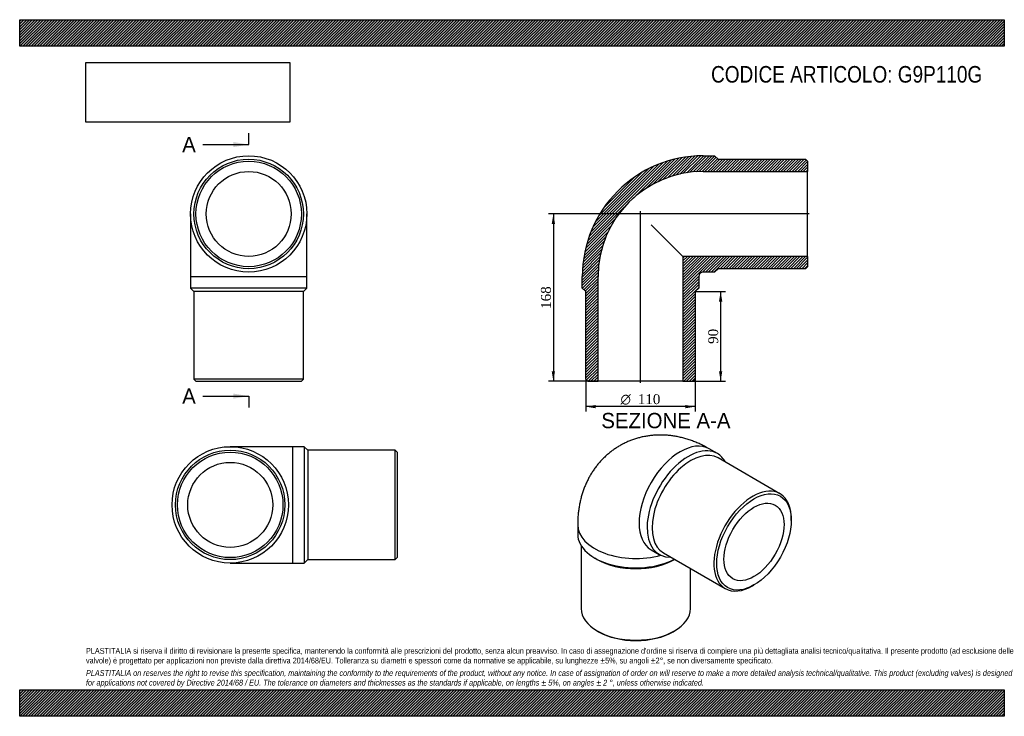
# Model space of a CAD drawing. Header units: millimetres. Extents: x 0 to 990, y 0 to 700.
import ezdxf
from ezdxf.enums import TextEntityAlignment as Align
from ezdxf.lldxf.tags import DXFTag

# ---------------------------------------------------------------- set-up
doc = ezdxf.new("R2010")
doc.units = ezdxf.units.MM
doc.header["$LTSCALE"] = 3.333333
for name, color, linetype in [('Default', 7, 'Continuous'), ('DV4_Default', 7, 'Continuous'), ('G9P110G', 7, 'Continuous')]:
    doc.layers.add(name, color=color, linetype=linetype)
doc.styles.add('SEACAD_Solid_Edge_ANSI', font='seans.ttf')
doc.styles.add('SEACAD_Solid_Edge_ANSI1_Symbols', font='semeca1.ttf')
doc.styles.add('SEACAD_Times_New_Roman', font='times.ttf')
tags = doc.linetypes.add('CENTER2', pattern=[28.575, 19.05, -3.175, 3.175, -3.175]).pattern_tags.tags
tags[10:11] = [DXFTag(74, 4), DXFTag(75, 0), DXFTag(340, '0'), DXFTag(46, 0.0), DXFTag(50, 0.0), DXFTag(44, 0.0), DXFTag(45, 0.0)]
tags[8:9] = [DXFTag(74, 4), DXFTag(75, 0), DXFTag(340, '0'), DXFTag(46, 0.0), DXFTag(50, 0.0), DXFTag(44, 0.0), DXFTag(45, 0.0)]
tags[6:7] = [DXFTag(74, 4), DXFTag(75, 0), DXFTag(340, '0'), DXFTag(46, 0.0), DXFTag(50, 0.0), DXFTag(44, 0.0), DXFTag(45, 0.0)]
tags[4:5] = [DXFTag(74, 4), DXFTag(75, 0), DXFTag(340, '0'), DXFTag(46, 0.0), DXFTag(50, 0.0), DXFTag(44, 0.0), DXFTag(45, 0.0)]
doc.dimstyles.new('ANSImm', dxfattribs={"dimtxt": 10, "dimasz": 10, "dimexe": 5, "dimexo": 0, "dimgap": 2.5, "dimtad": 1, "dimdsep": 46, "dimtxsty": 'SEACAD_Times_New_Roman', "dimblk1": '_SE_FILLED', "dimblk2": '_SE_FILLED', "dimsah": 1, "dimcen": 5, "dimazin": 0, "dimtfac": 0.85, "dimtdec": 3, "dimtofl": 0, "dimtmove": 0, "dimatfit": 3, "dimfxl": 1, "dimarcsym": 0})
picture_1 = doc.add_image_def('image1.jpg', size_in_pixel=(4302, 1260))

# ---------------------------------------------------------------- blocks, each defined once
blk = doc.blocks.new('SE')
at = {"layer": 'G9P110G', "color": 7, "linetype": 'Continuous'}
for p, q in [((171.75, 504.81), (171.75, 441.81)), ((288.75, 441.81), (288.75, 504.81)), ((171.75, 441.81), (288.75, 441.81)), ((171.75, 441.81), (171.75, 430.31)), ((288.75, 430.31), (288.75, 441.81)), ((288.75, 430.31), (171.75, 430.31)), ((171.75, 430.31), (175.25, 426.81)), ((285.25, 426.81), (175.25, 426.81)), ((175.25, 426.81), (175.25, 338.81)), ((285.25, 426.81), (288.75, 430.31)), ((285.25, 338.81), (285.25, 426.81)), ((285.25, 338.81), (175.25, 338.81)), ((175.25, 338.81), (177.25, 336.81)), ((177.25, 336.81), (283.25, 336.81)), ((283.25, 336.81), (285.25, 338.81))]:
    blk.add_line(p, q, dxfattribs=at)
for radius in [58.5, 55, 53, 42.7]:
    blk.add_circle((230.25, 504.81), radius, dxfattribs=at)
blk = doc.blocks.new('SE1')
at = {"layer": 'G9P110G', "color": 7, "linetype": 'Continuous'}
for p, q in [((701.46, 264.05), (693.33, 268.75)), ((764.41, 223.67), (702.18, 259.59)), ((775.8, 196.86), (775.8, 198.49)), ((561.03, 192.37), (561.03, 182.98)), ((564.53, 171.47), (564.53, 108.27)), ((578.16, 159.09), (580.64, 157.67)), ((634.83, 167.42), (642.96, 162.73)), ((647.18, 164.33), (709.41, 128.41)), ((658.42, 157.67), (658.57, 157.75)), ((674.53, 108.27), (674.53, 148.54)), ((736.91, 131.13), (738.32, 131.95)), ((580.64, 85.81), (582.05, 85)), ((657, 85), (658.42, 85.81))]:
    blk.add_line(p, q, dxfattribs=at)
for centre, major_axis, start_param, end_param in [((664.08, 218.09), (-29.25, -50.66), 3.141593, 6.283185), ((672.21, 213.39), (29.25, 50.66), 0, 3.489257), ((674.68, 211.96), (27.5, 47.63), 0, 3.141593), ((672.21, 213.39), (29.25, 50.66), 5.935521, 6.283185), ((736.91, 176.04), (-27.5, -47.63), 2.356194, 6.283185), ((619.53, 192.37), (-58.5, 0), 6.282657, 6.283185), ((619.53, 192.37), (-58.5, 0), 0, 2.014516), ((619.53, 182.98), (58.5, 0), 3.141593, 5.441659), ((619.53, 180.12), (55, 0), 3.926991, 5.497787), ((736.91, 176.04), (-27.5, -47.63), 0, 0.785398), ((619.53, 108.27), (55, 0), 3.141593, 6.283185), ((619.53, 106.63), (-53, 0), 0.785398, 2.356195)]:
    blk.add_ellipse(centre, major_axis=major_axis, ratio=0.57735, start_param=start_param, end_param=end_param, dxfattribs=at)
for major_axis in [(26.5, 45.9), (21.35, 36.98)]:
    blk.add_ellipse((738.32, 175.22), major_axis=major_axis, ratio=0.57735, dxfattribs=at)
blk.add_open_spline([(693.33, 268.75), (692.35, 269.3), (690.22, 270.51), (686.37, 272.49), (682.06, 274.48), (677.68, 276.28), (673.28, 277.86), (668.87, 279.21), (664.45, 280.34), (660.05, 281.25), (655.66, 281.93), (651.3, 282.4), (646.97, 282.65), (642.68, 282.68), (638.44, 282.5), (634.24, 282.11), (630.11, 281.52), (626.04, 280.73), (622.04, 279.73), (618.12, 278.54), (614.29, 277.16), (610.55, 275.6), (606.91, 273.85), (603.37, 271.93), (599.94, 269.84), (596.63, 267.58), (593.44, 265.17), (590.38, 262.6), (587.45, 259.88), (584.66, 257.01), (582, 254.01), (579.5, 250.88), (577.13, 247.61), (574.92, 244.22), (572.86, 240.72), (570.95, 237.09), (569.21, 233.36), (567.62, 229.51), (566.2, 225.56), (564.94, 221.5), (563.85, 217.34), (562.93, 213.08), (562.19, 208.73), (561.62, 204.29), (561.24, 199.79), (561.05, 195.71), (561.03, 193.4), (561.03, 192.37)], degree=3, knots=[0, 0, 0, 0, 0.016056, 0.041434, 0.066733, 0.091809, 0.116625, 0.141151, 0.165374, 0.189288, 0.212896, 0.236208, 0.259241, 0.282011, 0.304539, 0.326845, 0.348948, 0.37087, 0.392631, 0.414248, 0.43574, 0.457126, 0.478423, 0.499648, 0.520818, 0.541947, 0.563051, 0.584147, 0.605253, 0.626386, 0.647568, 0.668817, 0.690155, 0.711602, 0.733182, 0.754917, 0.776831, 0.798947, 0.821288, 0.843875, 0.866727, 0.889858, 0.913276, 0.936985, 0.960976, 0.985233, 1, 1, 1, 1], dxfattribs=at)
blk = doc.blocks.new('SE2')
at = {"layer": 'G9P110G', "color": 7, "linetype": 'Continuous'}
for p, q in [((274.69, 270.93), (211.69, 270.93)), ((274.69, 153.93), (274.69, 270.93)), ((286.19, 270.93), (274.69, 270.93)), ((286.19, 270.93), (286.19, 153.93)), ((289.69, 267.43), (286.19, 270.93)), ((289.69, 267.43), (289.69, 157.43)), ((377.69, 267.43), (289.69, 267.43)), ((377.69, 157.43), (377.69, 267.43)), ((379.69, 265.43), (377.69, 267.43)), ((379.69, 265.43), (379.69, 159.43)), ((377.69, 157.43), (379.69, 159.43)), ((211.69, 153.93), (274.69, 153.93)), ((274.69, 153.93), (286.19, 153.93)), ((286.19, 153.93), (289.69, 157.43)), ((289.69, 157.43), (377.69, 157.43))]:
    blk.add_line(p, q, dxfattribs=at)
for radius in [58.5, 55, 53, 42.7]:
    blk.add_circle((211.69, 212.43), radius, dxfattribs=at)
blk = doc.blocks.new('SE4')
at = {"color": 7, "linetype": 'Continuous', "style": 'SEACAD_Solid_Edge_ANSI'}
blk.add_text('A', height=15.33, dxfattribs=at).set_placement((163.39, 582.2), align=Align.TOP_LEFT)
blk = doc.blocks.new('SE5')
at = {"color": 7, "linetype": 'Continuous', "style": 'SEACAD_Solid_Edge_ANSI'}
blk.add_text('A', height=15.33, dxfattribs=at).set_placement((163.39, 329.4), align=Align.TOP_LEFT)
blk = doc.blocks.new('SEANNOT_GROUP')
at = {"linetype": 'Continuous'}
blk.add_hatch(color=7, dxfattribs=at).paths.add_polyline_path([(214.92, 571.98), (230.25, 574.53), (214.92, 577.09)])
at = {"color": 7, "linetype": 'Continuous'}
blk.add_lwpolyline([(184.25, 574.53), (230.25, 574.53)], dxfattribs=at)
blk = doc.blocks.new('SEANNOT_GROUP1')
at = {"linetype": 'Continuous'}
blk.add_hatch(color=7, dxfattribs=at).paths.add_polyline_path([(214.92, 319.18), (230.25, 321.74), (214.92, 324.29)])
at = {"color": 7, "linetype": 'Continuous'}
blk.add_lwpolyline([(184.25, 321.74), (230.25, 321.74)], dxfattribs=at)
blk = doc.blocks.new('SE3')
at = {"layer": 'Default', "color": 7, "linetype": 'CENTER2'}
for p, q in [((230.25, 574.53), (230.25, 586.03)), ((230.25, 321.74), (230.25, 310.24))]:
    blk.add_line(p, q, dxfattribs=at)
at = {"layer": 'Default', "color": 7, "linetype": 'CENTER2', "const_width": 0.0001}
blk.add_lwpolyline([(230.25, 574.53), (230.25, 321.74)], dxfattribs=at)
at = {"layer": 'Default'}
for name in ['SE4', 'SEANNOT_GROUP', 'SE5', 'SEANNOT_GROUP1']:
    blk.add_blockref(name, (0, 0), dxfattribs=at)
blk = doc.blocks.new('SE6')
at = {"layer": 'G9P110G', "linetype": 'Continuous'}
h = blk.add_hatch(dxfattribs=at)
h.set_pattern_fill('LINE', scale=0.62992, angle=45, style=0)
edge = h.paths.add_edge_path()
edge.add_line((571.2, 336.81), (581.5, 336.81))
edge.add_line((581.5, 336.81), (581.5, 441.81))
edge.add_arc((687.2, 441.81), 105.7, 90, 180, ccw=False)
edge.add_line((687.2, 547.51), (792.2, 547.51))
edge.add_line((792.2, 547.51), (792.2, 557.81))
edge.add_line((792.2, 557.81), (790.2, 559.81))
edge.add_line((790.2, 559.81), (702.2, 559.81))
edge.add_line((702.2, 559.81), (698.7, 563.31))
edge.add_line((698.7, 563.31), (687.2, 563.31))
edge.add_arc((687.2, 441.81), 121.5, 90, 180)
edge.add_line((565.7, 441.81), (565.7, 430.31))
edge.add_line((565.7, 430.31), (569.2, 426.81))
edge.add_line((569.2, 426.81), (569.2, 338.81))
edge.add_line((569.2, 338.81), (571.2, 336.81))
h = blk.add_hatch(dxfattribs=at)
h.set_pattern_fill('LINE', scale=0.62992, angle=45, style=0)
edge = h.paths.add_edge_path()
edge.add_line((679.2, 426.81), (682.7, 430.31))
edge.add_line((682.7, 430.31), (682.7, 441.81))
edge.add_arc((687.2, 441.81), 4.5, 90, 180, ccw=False)
edge.add_line((687.2, 446.31), (698.7, 446.31))
edge.add_line((698.7, 446.31), (702.2, 449.81))
edge.add_line((702.2, 449.81), (790.2, 449.81))
edge.add_line((790.2, 449.81), (792.2, 451.81))
edge.add_line((792.2, 451.81), (792.2, 462.11))
edge.add_line((792.2, 462.11), (666.9, 462.11))
edge.add_line((666.9, 462.11), (666.9, 336.81))
edge.add_line((666.9, 336.81), (677.2, 336.81))
edge.add_line((677.2, 336.81), (679.2, 338.81))
edge.add_line((679.2, 338.81), (679.2, 426.81))
at = {"layer": 'DV4_Default', "color": 7, "linetype": 'CENTER2'}
for p, q in [((624.2, 335.06), (624.2, 507.76)), ((793.95, 504.81), (620.74, 504.81))]:
    blk.add_line(p, q, dxfattribs=at)
at = {"layer": 'G9P110G', "color": 7, "linetype": 'Continuous'}
for p, q in [((687.2, 563.31), (698.7, 563.31)), ((698.7, 563.31), (702.2, 559.81)), ((702.2, 559.81), (790.2, 559.81)), ((790.2, 559.81), (792.2, 557.81)), ((792.2, 557.81), (792.2, 547.51)), ((687.2, 547.51), (792.2, 547.51)), ((792.2, 462.11), (792.2, 547.51)), ((635.01, 494), (666.9, 462.11)), ((666.9, 462.11), (666.9, 336.81)), ((792.2, 462.11), (666.9, 462.11)), ((792.2, 462.11), (792.2, 451.81)), ((698.7, 446.31), (687.2, 446.31)), ((702.2, 449.81), (698.7, 446.31)), ((790.2, 449.81), (702.2, 449.81)), ((792.2, 451.81), (790.2, 449.81)), ((565.7, 430.31), (565.7, 441.81)), ((581.5, 336.81), (581.5, 441.81)), ((682.7, 441.81), (682.7, 430.31)), ((569.2, 426.81), (565.7, 430.31)), ((569.2, 338.81), (569.2, 426.81)), ((682.7, 430.31), (679.2, 426.81)), ((679.2, 426.81), (679.2, 338.81)), ((571.2, 336.81), (569.2, 338.81)), ((571.2, 336.81), (581.5, 336.81)), ((666.9, 336.81), (581.5, 336.81)), ((666.9, 336.81), (677.2, 336.81)), ((679.2, 338.81), (677.2, 336.81))]:
    blk.add_line(p, q, dxfattribs=at)
for radius in [121.5, 105.7, 4.5]:
    blk.add_arc((687.2, 441.81), radius, 90, 180, dxfattribs=at)
blk = doc.blocks.new('GDimGGroup')
at = {"layer": 'Default', "linetype": 'Continuous'}
for points in [[(579.2, 309.5), (579.2, 312.84), (569.2, 311.17)], [(669.2, 309.5), (679.2, 311.17), (669.2, 312.84)]]:
    blk.add_hatch(color=7, dxfattribs=at).paths.add_polyline_path(points)
at = {"layer": 'Default', "color": 7, "linetype": 'Continuous'}
for p, q in [((569.2, 338.81), (569.2, 306.17)), ((679.2, 338.81), (679.2, 306.17)), ((679.2, 311.17), (569.2, 311.17))]:
    blk.add_line(p, q, dxfattribs=at)
for s, style, p in [('O', 'SEACAD_Solid_Edge_ANSI1_Symbols', (604.13, 323.67)), ('110', 'SEACAD_Times_New_Roman', (621.53, 323.67))]:
    blk.add_text(s, height=10, dxfattribs=dict(at, style=style)).set_placement(p, align=Align.TOP_LEFT)
blk = doc.blocks.new('DMBLK175')
at = {"layer": 'Default', "linetype": 'Continuous'}
for points in [[(706.43, 416.81), (704.77, 426.81), (703.1, 416.81)], [(706.43, 346.81), (703.1, 346.81), (704.77, 336.81)]]:
    blk.add_hatch(color=7, dxfattribs=at).paths.add_polyline_path(points)
at = {"layer": 'Default', "color": 7, "linetype": 'Continuous'}
for p, q in [((679.2, 426.81), (709.77, 426.81)), ((704.77, 426.81), (704.77, 336.81)), ((666.9, 336.81), (709.77, 336.81))]:
    blk.add_line(p, q, dxfattribs=at)
at = {"layer": 'Default', "color": 7, "linetype": 'Continuous', "style": 'SEACAD_Times_New_Roman'}
blk.add_text('90', height=10, rotation=90, dxfattribs=at).set_placement((692.27, 374.23), align=Align.TOP_LEFT)
blk = doc.blocks.new('_SE_FILLED')
at = {"color": 0}
blk.add_line((0, 0), (-1, 0), dxfattribs=at)
blk.add_solid([(0, 0), (-1, -0.1665), (-1, 0.1665), (0, 0)], dxfattribs=at)
blk = doc.blocks.new('DMBLK176')
at = {"layer": 'Default', "linetype": 'Continuous'}
for points in [[(534.94, 494.81), (538.27, 494.81), (536.6, 504.81)], [(534.94, 346.81), (536.6, 336.81), (538.27, 346.81)]]:
    blk.add_hatch(color=7, dxfattribs=at).paths.add_polyline_path(points)
at = {"layer": 'Default', "color": 7, "linetype": 'Continuous'}
for p, q in [((624.2, 504.81), (531.6, 504.81)), ((536.6, 504.81), (536.6, 336.81)), ((581.5, 336.81), (531.6, 336.81))]:
    blk.add_line(p, q, dxfattribs=at)
at = {"layer": 'Default', "color": 7, "linetype": 'Continuous', "style": 'SEACAD_Times_New_Roman'}
blk.add_text('168', height=10, rotation=90, dxfattribs=at).set_placement((524.1, 409.44), align=Align.TOP_LEFT)

msp = doc.modelspace()

# ---------------------------------------------------------------- hatches: boundary and pattern name
at = {"layer": 'Default', "linetype": 'Continuous'}
h = msp.add_hatch(dxfattribs=at)
h.set_pattern_fill('LINE', scale=0.629921, angle=45, style=0)
h.paths.add_polyline_path([(990, 673.333), (990, 700), (0, 700), (0, 673.333)])
for points in [[(990, 673.333), (990, 700), (0, 700), (0, 673.333)], [(990, 0), (990, 26.667), (0, 26.667), (0, 0)]]:
    msp.add_hatch(color=7, dxfattribs=at).paths.add_polyline_path(points)
h = msp.add_hatch(dxfattribs=at)
h.set_pattern_fill('LINE', scale=0.62992, angle=45, style=0)
h.paths.add_polyline_path([(990, 0), (990, 26.667), (0, 26.667), (0, 0)])

# ---------------------------------------------------------------- linework, layer by layer
at = {"layer": 'Default', "color": 7, "linetype": 'Continuous'}
for p, q in [((0, 700), (990, 700)), ((0, 673.333), (0, 700)), ((990, 700), (990, 673.333)), ((990, 673.333), (0, 673.333)), ((0, 26.667), (990, 26.667)), ((0, 0), (0, 26.667)), ((990, 26.667), (990, 0)), ((990, 0), (0, 0))]:
    msp.add_line(p, q, dxfattribs=at)

# ---------------------------------------------------------------- block references
at = {"layer": 'Default'}
for name in ['SE3', 'SE', 'SE6', 'GDimGGroup', 'SE1', 'SE2']:
    msp.add_blockref(name, (0, 0), dxfattribs=at)

# ---------------------------------------------------------------- texts
at = {"layer": 'Default', "color": 7, "linetype": 'Continuous', "style": 'SEACAD_Solid_Edge_ANSI'}
msp.add_text('SEZIONE A-A', height=15.33333, dxfattribs=at).set_placement((584.799, 304.851), align=Align.TOP_LEFT)
at = {"layer": 'Default', "attachment_point": 1}
for s, insert, char_height, width in [('{\\fArial Narrow|b0||i0||c0|p34;\\C7;\\H16.66666667;\\W1.;CODICE ARTICOLO: G9P110G}', (695.153, 653.445), 16.66667, 282.70041), ("{\\fArial Narrow|b0||i0||c0|p34;\\C7;\\H5.833333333;\\W1.;PLASTITALIA si riserva il diritto di revisionare la presente specifica, mantenendo la conformità alle prescrizioni del prodotto, senza alcun preavviso. In caso di assegnazione d'ordine si riserva di compiere una più dettagliata analisi tecnico/qualitativa. Il presente prodotto (ad esclusione delle \\P}{\\fArial Narrow|b0||i0||c0|p34;\\C7;\\H5.833333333;\\W1.;valvole) è progettato per applicazioni non previste dalla direttiva 2014/68/EU. Tolleranza su diametri e spessori come da normative se applicabile, su lunghezze ±5%, su angoli ±2°, se non diversamente specificato.\\P}{\\fArial Narrow|b0||i0||c0|p34;\\C7;\\H1.666666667;\\W1.;   \\P}{\\fArial Narrow|b0||i1||c0|p34;\\C7;\\H5.833333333;\\W1.;PLASTITALIA on reserves the right to revise this specification, maintaining the conformity to the requirements of the product, without any notice. In case of assignation of order on will reserve to make a more detailed analysis technical/qualitative. This product (excluding valves) is designed \\P}{\\fArial Narrow|b0||i1||c0|p34;\\C7;\\H5.833333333;\\W1.;for applications not covered by Directive 2014/68 / EU. The tolerance on diameters and thicknesses as the standards if applicable, on lengths ± 5%, on angles ± 2 °, unless otherwise indicated.\\P}", (66.667, 68.675), 5.833333, 856.66667)]:
    msp.add_mtext(s, dxfattribs=dict(at, insert=insert, char_height=char_height, width=width))

# ---------------------------------------------------------------- dimensions: what is measured, and where the dimension line sits
at = {"layer": 'Default', "color": 7, "linetype": 'Continuous'}
for base, p1, p2, picture, middle in [((519.274, 352.627), (624.205, 504.81), (581.505, 336.81), 'DMBLK176', (536.604, 420.81)), ((704.767, 336.81), (679.205, 426.81), (666.905, 336.81), 'DMBLK175', (704.767, 381.81))]:
    dim = msp.add_linear_dim(base=base, p1=p1, p2=p2, angle=90, text='\\A1;<>', dimstyle='ANSImm', dxfattribs=at)
    dim.commit()
    dim.dimension.update_dxf_attribs({"geometry": picture, "text_midpoint": middle, "dimtype": 160})

# ---------------------------------------------------------------- pictures from other files: only their frames are drawn
image = msp.add_image(picture_1, insert=(66.667, 597.011), size_in_units=(204.857, 60))
image.dxf.flags = 7

doc.saveas('drawing.dxf')
